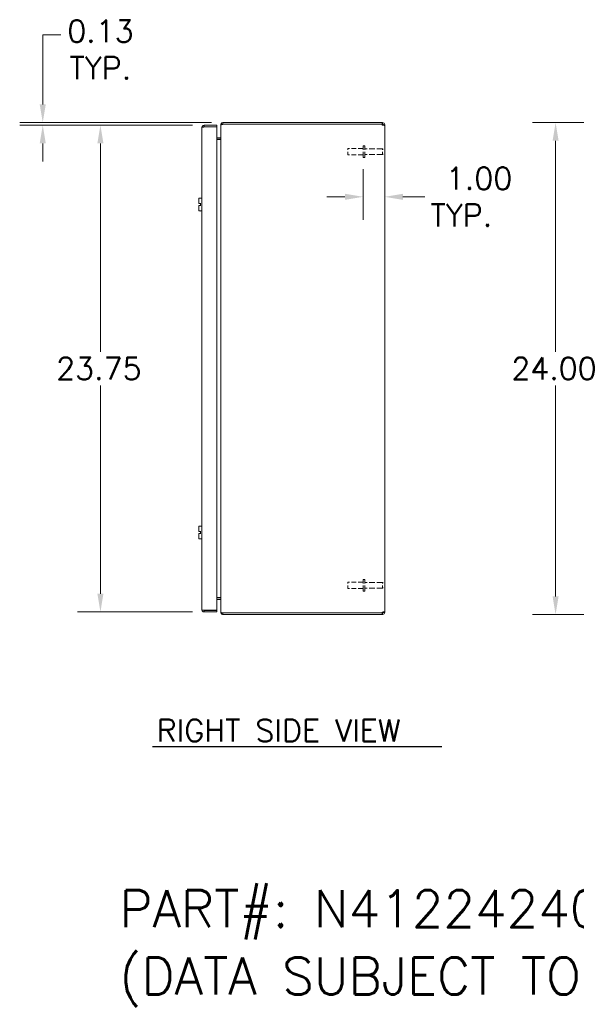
# Model space of a CAD drawing. Header units: inches. Extents: x 8 to 149, y 14 to 90.
# Tile 4 of 5: x 70 to 97, y 22 to 70. Entities that reach past the tile are written whole.
import ezdxf

# ---------------------------------------------------------------- set-up
doc = ezdxf.new("R2010")
doc.units = ezdxf.units.IN
doc.header["$LTSCALE"] = 9
doc.header["$MEASUREMENT"] = 0
doc.linetypes.add('DASHED', pattern=[0.2067, 0.1654, -0.0413])
for name, color, linetype, lineweight in [('Dimension (ANSI)', 7, 'Continuous', 13), ('Hidden (ANSI)', 7, 'DASHED', 15), ('Symbol (ANSI)', 7, 'Continuous', 18), ('Visible (ANSI)', 7, 'Continuous', 13)]:
    doc.layers.add(name, color=color, linetype=linetype, lineweight=lineweight)
doc.styles.add('Note Text (ANSI)', font='RomanS.shx')
doc.styles.add('Text Style165', font='RomanS.shx')
doc.dimstyles.new('Default (ANSI)', dxfattribs={"dimscale": 9, "dimtxt": 0.12, "dimasz": 0.098425, "dimexe": 0.125, "dimexo": 0.0625, "dimgap": 0.031496, "dimtad": 0, "dimtih": 1, "dimtoh": 1, "dimdec": 3, "dimrnd": 1e-08, "dimzin": 0, "dimdsep": 46, "dimtxsty": 'Note Text (ANSI)', "dimcen": 0.09, "dimdle": 0.393701, "dimclrd": 256, "dimclre": 256, "dimclrt": 256, "dimadec": 0, "dimazin": 1, "dimtfac": 1, "dimtofl": 0, "dimtmove": 0, "dimatfit": 3, "dimfxl": 1, "dimtolj": 1, "dimtzin": 4, "dimlwd": -1, "dimlwe": -1, "dimarcsym": 0})

# ---------------------------------------------------------------- blocks, each defined once
blk = doc.blocks.new('*D14')
at = {"layer": 'Defpoints', "color": 0, "transparency": 16777216}
for p in [(86.575, 63.297), (87.629, 61.379), (87.629, 57.637)]:
    blk.add_point(p, dxfattribs=at)
at = {"layer": 'Dimension (ANSI)', "transparency": 16777216}
for p, q in [((86.575, 62.735), (86.575, 60.254)), ((85.69, 61.379), (84.804, 61.379)), ((88.515, 61.379), (89.586, 61.379))]:
    blk.add_line(p, q, dxfattribs=at)
for points in [[(85.69, 61.527), (85.69, 61.231), (86.575, 61.379)], [(88.515, 61.527), (88.515, 61.231), (87.629, 61.379)]]:
    blk.add_solid(points, dxfattribs=at)
at = {"layer": 'Dimension (ANSI)', "transparency": 16777216, "insert": (89.87, 61.379), "char_height": 1.08, "attachment_point": 4, "style": 'Note Text (ANSI)'}
blk.add_mtext('\\A1; 1.00\\PTYP.', dxfattribs=at)
blk = doc.blocks.new('*D16')
at = {"layer": 'Defpoints', "color": 0, "transparency": 16777216}
for p in [(101.639, 64.999), (95.969, 40.999), (101.639, 40.999)]:
    blk.add_point(p, dxfattribs=at)
at = {"layer": 'Dimension (ANSI)', "transparency": 16777216}
for p, q in [((101.076, 64.999), (94.844, 64.999)), ((95.969, 64.113), (95.969, 53.822)), ((95.969, 41.885), (95.969, 52.175)), ((101.076, 40.999), (94.844, 40.999))]:
    blk.add_line(p, q, dxfattribs=at)
for points in [[(95.822, 64.113), (96.117, 64.113), (95.969, 64.999)], [(95.822, 41.885), (96.117, 41.885), (95.969, 40.999)]]:
    blk.add_solid(points, dxfattribs=at)
at = {"layer": 'Dimension (ANSI)', "transparency": 16777216, "insert": (93.809, 53.539), "char_height": 1.08, "attachment_point": 1, "style": 'Note Text (ANSI)'}
blk.add_mtext('\\A1;24.00', dxfattribs=at)
blk = doc.blocks.new('*D22')
at = {"layer": 'Defpoints', "color": 0, "transparency": 16777216}
for p in [(78.817, 64.874), (73.756, 41.124), (78.817, 41.124)]:
    blk.add_point(p, dxfattribs=at)
at = {"layer": 'Dimension (ANSI)', "transparency": 16777216}
for p, q in [((78.255, 64.874), (72.631, 64.874)), ((73.756, 63.988), (73.756, 53.822)), ((73.756, 42.01), (73.756, 52.175)), ((78.255, 41.124), (72.631, 41.124))]:
    blk.add_line(p, q, dxfattribs=at)
for points in [[(73.608, 63.988), (73.903, 63.988), (73.756, 64.874)], [(73.608, 42.01), (73.903, 42.01), (73.756, 41.124)]]:
    blk.add_solid(points, dxfattribs=at)
at = {"layer": 'Dimension (ANSI)', "transparency": 16777216, "insert": (71.596, 53.539), "char_height": 1.08, "attachment_point": 1, "style": 'Note Text (ANSI)'}
blk.add_mtext('\\A1;23.75', dxfattribs=at)
blk = doc.blocks.new('*D23')
at = {"layer": 'Defpoints', "color": 0, "transparency": 16777216}
for p in [(70.941, 64.999), (78.817, 64.874), (79.735, 64.999)]:
    blk.add_point(p, dxfattribs=at)
at = {"layer": 'Dimension (ANSI)', "transparency": 16777216}
for p, q in [((70.941, 65.885), (70.941, 69.283)), ((70.941, 69.283), (71.826, 69.283)), ((79.172, 64.999), (69.816, 64.999)), ((78.255, 64.874), (69.816, 64.874)), ((70.941, 63.988), (70.941, 63.102))]:
    blk.add_line(p, q, dxfattribs=at)
for points in [[(70.793, 65.885), (71.088, 65.885), (70.941, 64.999)], [(70.793, 63.988), (71.088, 63.988), (70.941, 64.874)]]:
    blk.add_solid(points, dxfattribs=at)
at = {"layer": 'Dimension (ANSI)', "transparency": 16777216, "insert": (73.756, 70.003), "char_height": 1.08, "attachment_point": 2, "style": 'Note Text (ANSI)'}
blk.add_mtext('\\A1;0.13{\\PTYP.}', dxfattribs=at)

msp = doc.modelspace()

# ---------------------------------------------------------------- linework, layer by layer
at = {"layer": 'Hidden (ANSI)', "ltscale": 0.09963}
for p, q in [((85.8254, 63.4288), (85.8254, 63.7288)), ((85.8254, 42.2688), (85.8254, 42.5688))]:
    msp.add_line(p, q, dxfattribs=at)
at = {"layer": 'Hidden (ANSI)', "ltscale": 0.158625}
for p, q in [((86.5754, 63.7288), (85.8254, 63.7288)), ((86.5754, 63.4288), (85.8254, 63.4288)), ((86.5754, 42.5688), (85.8254, 42.5688)), ((86.5754, 42.2688), (85.8254, 42.2688))]:
    msp.add_line(p, q, dxfattribs=at)
at = {"layer": 'Hidden (ANSI)', "ltscale": 0.187059}
for p, q in [((86.5754, 63.2973), (86.5754, 63.8603)), ((86.6604, 63.2973), (86.6604, 63.8603)), ((86.5754, 42.1373), (86.5754, 42.7003)), ((86.6604, 42.1373), (86.6604, 42.7003))]:
    msp.add_line(p, q, dxfattribs=at)
at = {"layer": 'Hidden (ANSI)', "ltscale": 0.017889}
for p, q in [((86.6604, 63.8603), (86.5754, 63.8603)), ((86.6604, 63.2973), (86.5754, 63.2973)), ((86.6604, 42.7003), (86.5754, 42.7003)), ((86.6604, 42.1373), (86.5754, 42.1373))]:
    msp.add_line(p, q, dxfattribs=at)
at = {"layer": 'Hidden (ANSI)', "ltscale": 0.181904}
for p, q in [((87.5204, 63.7163), (86.6604, 63.7163)), ((87.5204, 63.4413), (86.6604, 63.4413)), ((87.5204, 42.5563), (86.6604, 42.5563)), ((87.5204, 42.2813), (86.6604, 42.2813))]:
    msp.add_line(p, q, dxfattribs=at)
at = {"layer": 'Hidden (ANSI)', "ltscale": 0.091319}
for p, q in [((87.5204, 63.4413), (87.5204, 63.7163)), ((87.5204, 42.2813), (87.5204, 42.5563))]:
    msp.add_line(p, q, dxfattribs=at)
at = {"layer": 'Hidden (ANSI)', "ltscale": 0.010375}
for p, q in [((87.5554, 63.6813), (87.5204, 63.7163)), ((87.5554, 63.4763), (87.5204, 63.4413)), ((87.5554, 42.5213), (87.5204, 42.5563)), ((87.5554, 42.3163), (87.5204, 42.2813))]:
    msp.add_line(p, q, dxfattribs=at)
at = {"layer": 'Symbol (ANSI)', "lineweight": 30}
msp.add_line((76.3018, 34.5655), (90.4246, 34.5655), dxfattribs=at)
at = {"layer": 'Visible (ANSI)'}
for p, q in [((79.4419, 64.8738), (78.8171, 64.8738)), ((78.8171, 64.7998), (78.8171, 64.8738)), ((79.4419, 64.7998), (79.4419, 64.8738)), ((79.6294, 64.8936), (79.6294, 64.8825)), ((79.6362, 64.8936), (79.6294, 64.8936)), ((79.6294, 41.1151), (79.6294, 64.8825)), ((79.7346, 64.9988), (79.7346, 64.9248)), ((87.5019, 64.9988), (79.7346, 64.9988)), ((87.5019, 64.9248), (79.7346, 64.9248)), ((79.7346, 64.9188), (79.7346, 64.9138)), ((79.7346, 64.9188), (87.4996, 64.9188)), ((87.5019, 64.9988), (87.5241, 64.9988)), ((87.5019, 64.9248), (87.5019, 64.9988)), ((87.5241, 64.9248), (87.5019, 64.9248)), ((87.5241, 64.9485), (87.5241, 64.9988)), ((87.5241, 64.9248), (87.5241, 64.9485)), ((87.5554, 64.8936), (87.6294, 64.8936)), ((87.5554, 64.8816), (87.5554, 64.8936)), ((87.5554, 64.8816), (87.6294, 64.8816)), ((87.6294, 64.8936), (87.6294, 64.8816)), ((87.6294, 64.8816), (87.6294, 41.116)), ((78.7119, 41.2291), (78.7119, 64.7686)), ((78.8171, 64.7998), (79.4419, 64.7998)), ((78.8171, 64.7888), (79.4419, 64.7888)), ((79.4419, 64.7888), (79.4419, 41.2088)), ((79.5981, 64.2603), (79.4419, 64.2603)), ((79.4419, 64.1863), (79.5981, 64.1863)), ((79.5981, 64.1753), (79.4419, 64.1753)), ((78.5544, 61.3098), (78.5544, 61.0618)), ((78.6541, 61.3098), (78.5544, 61.3098)), ((78.6541, 61.046), (78.5701, 61.046)), ((78.6319, 61.046), (78.6319, 60.9516)), ((78.7119, 61.3098), (78.6884, 61.3098)), ((78.7119, 61.046), (78.6884, 61.046)), ((78.7106, 60.9516), (78.7106, 61.046)), ((78.5544, 60.9358), (78.5544, 60.6878)), ((78.6541, 60.6878), (78.5544, 60.6878)), ((78.6541, 60.9516), (78.5701, 60.9516)), ((78.7119, 60.9516), (78.6884, 60.9516)), ((78.7119, 60.6878), (78.6884, 60.6878)), ((78.5544, 45.3098), (78.5544, 45.0618)), ((78.6541, 45.3098), (78.5544, 45.3098)), ((78.7119, 45.3098), (78.6884, 45.3098)), ((78.5544, 44.9358), (78.5544, 44.6878)), ((78.6541, 44.6878), (78.5544, 44.6878)), ((78.6541, 45.046), (78.5701, 45.046)), ((78.6541, 44.9516), (78.5701, 44.9516)), ((78.6319, 45.046), (78.6319, 44.9516)), ((78.7119, 45.046), (78.6884, 45.046)), ((78.7119, 44.9516), (78.6884, 44.9516)), ((78.7119, 44.6878), (78.6884, 44.6878)), ((78.7106, 44.9516), (78.7106, 45.046)), ((79.5981, 41.8223), (79.4419, 41.8223)), ((79.5981, 41.8113), (79.4419, 41.8113)), ((79.5981, 41.7373), (79.4419, 41.7373)), ((79.4419, 41.2088), (78.8171, 41.2088)), ((78.8171, 41.1978), (79.4419, 41.1978)), ((78.8171, 41.1978), (78.8171, 41.1238)), ((78.8171, 41.1238), (79.4419, 41.1238)), ((79.4419, 41.1978), (79.4419, 41.1238)), ((79.6294, 41.1151), (79.6294, 41.1041)), ((79.6362, 41.1041), (79.6294, 41.1041)), ((79.7346, 41.0838), (79.7346, 41.0788)), ((87.4996, 41.0788), (79.7346, 41.0788)), ((79.7346, 41.0728), (79.7346, 40.9988)), ((87.5019, 41.0728), (79.7346, 41.0728)), ((79.7346, 40.9988), (87.5019, 40.9988)), ((87.5019, 40.9988), (87.5019, 41.0728)), ((87.5019, 41.0728), (87.5241, 41.0728)), ((87.5241, 40.9988), (87.5019, 40.9988)), ((87.5241, 41.0491), (87.5241, 41.0728)), ((87.5241, 40.9988), (87.5241, 41.0491)), ((87.5554, 41.116), (87.6294, 41.116)), ((87.5554, 41.1041), (87.5554, 41.116)), ((87.5554, 41.1041), (87.6294, 41.1041)), ((87.6294, 41.116), (87.6294, 41.1041))]:
    msp.add_line(p, q, dxfattribs=at)
for centre, radius, start, end in [((79.7346, 64.8936), 0.0312, 90, 141.76634), ((87.5672, 64.9367), 0.07, 194.80907, 231.9526), ((79.5981, 64.2916), 0.1052, 270, 277.93093), ((78.6713, 61.2744), 0.0394, 64.15807, 115.84193), ((78.6713, 60.7232), 0.0394, 244.15807, 295.84193), ((78.6713, 45.2744), 0.0394, 64.15807, 115.84193), ((78.6713, 44.7232), 0.0394, 244.15807, 295.84193), ((79.5981, 41.7061), 0.1052, 82.06907, 90), ((79.7346, 41.1041), 0.0312, 218.23366, 270), ((87.5672, 41.0609), 0.07, 128.0474, 165.19093)]:
    msp.add_arc(centre, radius, start, end, dxfattribs=at)
for points, knots in [([(78.8171, 64.8738), (78.7787, 64.8738), (78.7411, 64.8509), (78.7235, 64.8168), (78.7159, 64.8019), (78.7119, 64.7852), (78.7119, 64.7686)], [0, 0, 0, 0, 1.0950581, 1.0950581, 1.0950581, 1.5707963, 1.5707963, 1.5707963, 1.5707963]), ([(79.7346, 64.9988), (79.6977, 64.9988), (79.6616, 64.9778), (79.6433, 64.9459), (79.6342, 64.93), (79.6294, 64.9118), (79.6294, 64.8936)], [0, 0, 0, 0, 1.0506506, 1.0506506, 1.0506506, 1.5707963, 1.5707963, 1.5707963, 1.5707963]), ([(79.6294, 64.8825), (79.6294, 64.8934), (79.6503, 64.9042), (79.6823, 64.9096), (79.6981, 64.9123), (79.7164, 64.9138), (79.7346, 64.9138)], [-1.5707963, -1.5707963, -1.5707963, -1.5707963, -0.5201457, -0.5201457, -0.5201457, 0, 0, 0, 0]), ([(87.5241, 64.9988), (87.5461, 64.9988), (87.574, 64.9903), (87.5947, 64.9716), (87.6155, 64.9528), (87.6272, 64.9252), (87.629, 64.902), (87.6292, 64.8991), (87.6294, 64.8963), (87.6294, 64.8936)], [2.4775403, 2.4775403, 2.4775403, 2.4775403, 3.1026797, 3.1026797, 3.1026797, 3.7281676, 3.7281676, 3.7281676, 3.805645, 3.805645, 3.805645, 3.805645]), ([(87.5554, 64.8936), (87.5554, 64.9023), (87.5502, 64.914), (87.541, 64.9199), (87.5355, 64.9233), (87.5293, 64.9248), (87.5241, 64.9248)], [2.4775403, 2.4775403, 2.4775403, 2.4775403, 3.311462, 3.311462, 3.311462, 3.805645, 3.805645, 3.805645, 3.805645]), ([(87.6294, 64.8816), (87.6294, 64.8726), (87.6209, 64.8673), (87.6021, 64.8667), (87.5834, 64.8662), (87.5557, 64.8703), (87.5325, 64.8784), (87.5296, 64.8794), (87.5268, 64.8805), (87.5241, 64.8816)], [-2.2348487, -2.2348487, -2.2348487, -2.2348487, -1.6097093, -1.6097093, -1.6097093, -0.9842214, -0.9842214, -0.9842214, -0.9067439, -0.9067439, -0.9067439, -0.9067439]), ([(78.7119, 64.7686), (78.7119, 64.7732), (78.7348, 64.7779), (78.7689, 64.7826), (78.7837, 64.7847), (78.8004, 64.7867), (78.8171, 64.7888)], [0, 0, 0, 0, 1.0950581, 1.0950581, 1.0950581, 1.5707963, 1.5707963, 1.5707963, 1.5707963]), ([(78.7911, 64.7853), (78.7964, 64.7931), (78.8049, 64.7989), (78.8144, 64.7997), (78.8153, 64.7998), (78.8162, 64.7998), (78.8171, 64.7998)], [0.57367433, 0.57367433, 0.57367433, 0.57367433, 1.48347479, 1.48347479, 1.48347479, 1.57079633, 1.57079633, 1.57079633, 1.57079633]), ([(79.5981, 64.2603), (79.6099, 64.2603), (79.6213, 64.2676), (79.6264, 64.2782), (79.6283, 64.2823), (79.6294, 64.2869), (79.6294, 64.2916)], [-3.1415927, -3.1415927, -3.1415927, -3.1415927, -2.0128023, -2.0128023, -2.0128023, -1.5707963, -1.5707963, -1.5707963, -1.5707963]), ([(79.5981, 64.1753), (79.6099, 64.1753), (79.6213, 64.1997), (79.6264, 64.2355), (79.6283, 64.2495), (79.6294, 64.265), (79.6294, 64.2805)], [-3.1415927, -3.1415927, -3.1415927, -3.1415927, -2.0128023, -2.0128023, -2.0128023, -1.5707963, -1.5707963, -1.5707963, -1.5707963]), ([(78.5544, 61.0618), (78.5544, 61.0598), (78.5548, 61.0577), (78.5564, 61.0538), (78.5576, 61.052), (78.5604, 61.0492), (78.5622, 61.048), (78.566, 61.0464), (78.5682, 61.046), (78.5701, 61.046)], [0.061064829, 0.061064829, 0.061064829, 0.061064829, 0.076407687, 0.076407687, 0.091750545, 0.091750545, 0.106798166, 0.106798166, 0.121845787, 0.121845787, 0.121845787, 0.121845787]), ([(78.5701, 60.9516), (78.5682, 60.9516), (78.566, 60.9512), (78.5622, 60.9496), (78.5604, 60.9484), (78.5576, 60.9456), (78.5564, 60.9438), (78.5548, 60.9399), (78.5544, 60.9378), (78.5544, 60.9358)], [0.121845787, 0.121845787, 0.121845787, 0.121845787, 0.136893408, 0.136893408, 0.151941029, 0.151941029, 0.167283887, 0.167283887, 0.182626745, 0.182626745, 0.182626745, 0.182626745]), ([(78.5544, 45.0618), (78.5544, 45.0598), (78.5548, 45.0577), (78.5564, 45.0538), (78.5576, 45.052), (78.5604, 45.0492), (78.5622, 45.048), (78.566, 45.0464), (78.5682, 45.046), (78.5701, 45.046)], [0.061064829, 0.061064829, 0.061064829, 0.061064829, 0.076407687, 0.076407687, 0.091750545, 0.091750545, 0.106798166, 0.106798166, 0.121845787, 0.121845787, 0.121845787, 0.121845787]), ([(78.5701, 44.9516), (78.5682, 44.9516), (78.566, 44.9512), (78.5622, 44.9496), (78.5604, 44.9484), (78.5576, 44.9456), (78.5564, 44.9438), (78.5548, 44.9399), (78.5544, 44.9378), (78.5544, 44.9358)], [0.121845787, 0.121845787, 0.121845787, 0.121845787, 0.136893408, 0.136893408, 0.151941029, 0.151941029, 0.167283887, 0.167283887, 0.182626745, 0.182626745, 0.182626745, 0.182626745]), ([(79.5981, 41.8223), (79.6099, 41.8223), (79.6213, 41.7979), (79.6264, 41.7621), (79.6283, 41.7481), (79.6294, 41.7326), (79.6294, 41.7171)], [-3.1415927, -3.1415927, -3.1415927, -3.1415927, -2.0128023, -2.0128023, -2.0128023, -1.5707963, -1.5707963, -1.5707963, -1.5707963]), ([(79.5981, 41.7373), (79.6099, 41.7373), (79.6213, 41.73), (79.6264, 41.7194), (79.6283, 41.7153), (79.6294, 41.7107), (79.6294, 41.7061)], [-3.1415927, -3.1415927, -3.1415927, -3.1415927, -2.0128023, -2.0128023, -2.0128023, -1.5707963, -1.5707963, -1.5707963, -1.5707963]), ([(78.7119, 41.2291), (78.7119, 41.1906), (78.7348, 41.1531), (78.7689, 41.1355), (78.7837, 41.1278), (78.8004, 41.1238), (78.8171, 41.1238)], [0, 0, 0, 0, 1.0950581, 1.0950581, 1.0950581, 1.5707963, 1.5707963, 1.5707963, 1.5707963]), ([(78.8171, 41.2088), (78.7787, 41.2135), (78.7411, 41.2182), (78.7235, 41.2229), (78.7159, 41.225), (78.7119, 41.227), (78.7119, 41.2291)], [0, 0, 0, 0, 1.0950581, 1.0950581, 1.0950581, 1.5707963, 1.5707963, 1.5707963, 1.5707963]), ([(78.7911, 41.2123), (78.7964, 41.2045), (78.8049, 41.1987), (78.8144, 41.1979), (78.8153, 41.1978), (78.8162, 41.1978), (78.8171, 41.1978)], [0.57367433, 0.57367433, 0.57367433, 0.57367433, 1.48347479, 1.48347479, 1.48347479, 1.57079633, 1.57079633, 1.57079633, 1.57079633]), ([(79.7346, 41.0838), (79.6977, 41.0838), (79.6616, 41.0901), (79.6433, 41.0996), (79.6342, 41.1043), (79.6294, 41.1097), (79.6294, 41.1151)], [0, 0, 0, 0, 1.0506506, 1.0506506, 1.0506506, 1.5707963, 1.5707963, 1.5707963, 1.5707963]), ([(79.6294, 41.1041), (79.6294, 41.0672), (79.6503, 41.031), (79.6823, 41.0127), (79.6981, 41.0037), (79.7164, 40.9988), (79.7346, 40.9988)], [-1.5707963, -1.5707963, -1.5707963, -1.5707963, -0.5201457, -0.5201457, -0.5201457, 0, 0, 0, 0]), ([(87.5241, 41.116), (87.5461, 41.125), (87.574, 41.1303), (87.5947, 41.1309), (87.6155, 41.1314), (87.6272, 41.1273), (87.629, 41.1192), (87.6292, 41.1182), (87.6294, 41.1171), (87.6294, 41.116)], [0.9067439, 0.9067439, 0.9067439, 0.9067439, 1.5318833, 1.5318833, 1.5318833, 2.1573712, 2.1573712, 2.1573712, 2.2348487, 2.2348487, 2.2348487, 2.2348487]), ([(87.5241, 41.0728), (87.5328, 41.0728), (87.5445, 41.078), (87.5504, 41.0872), (87.5539, 41.0926), (87.5554, 41.0989), (87.5554, 41.1041)], [2.4775403, 2.4775403, 2.4775403, 2.4775403, 3.311462, 3.311462, 3.311462, 3.805645, 3.805645, 3.805645, 3.805645]), ([(87.6294, 41.1041), (87.6294, 41.082), (87.6209, 41.0541), (87.6021, 41.0334), (87.5834, 41.0127), (87.5557, 41.001), (87.5325, 40.9991), (87.5296, 40.9989), (87.5268, 40.9988), (87.5241, 40.9988)], [2.4775403, 2.4775403, 2.4775403, 2.4775403, 3.1026797, 3.1026797, 3.1026797, 3.7281676, 3.7281676, 3.7281676, 3.805645, 3.805645, 3.805645, 3.805645])]:
    msp.add_open_spline(points, degree=3, knots=knots, dxfattribs=at)
for points in [[(87.554, 64.8722), (87.5549, 64.8746), (87.5554, 64.8778), (87.5554, 64.8816)], [(87.5554, 41.116), (87.5554, 41.1198), (87.5548, 41.1229), (87.5538, 41.1253)]]:
    msp.add_open_spline(points, degree=3, dxfattribs=at)

# ---------------------------------------------------------------- texts
at = {"layer": 'Symbol (ANSI)', "insert": (76.5083, 34.7981), "char_height": 1.08, "attachment_point": 7, "style": 'Text Style165'}
msp.add_mtext('RIGHT SIDE VIEW', dxfattribs=at)
at = {"layer": 'Symbol (ANSI)', "insert": (74.6791, 27.5423), "char_height": 1.8, "width": 66.450484, "attachment_point": 1, "line_spacing_factor": 1.093904, "style": 'Note Text (ANSI)'}
msp.add_mtext('{\\fRomanS|b0|i0;\\H1.8000;PART#: N412242408CLG\\P(DATA SUBJECT TO CHANGE WITHOUT NOTICE)\\P }', dxfattribs=at)

# ---------------------------------------------------------------- dimensions: what is measured, and where the dimension line sits
at = {"layer": 'Dimension (ANSI)'}
for base, p1, p2, angle, text, override, picture, middle in [((70.9405697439, 64.9988009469), (78.817107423, 64.8738009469), (79.734603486, 64.9988009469), 90, '<>{\\PTYP.}', {"dimdec": 2, "dimtp": 0, "dimtm": 0, "dimtdec": 2, "dimatfit": 1, "dimtvp": -0.25}, '*D23', (73.7555754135, 69.2826523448)), ((87.6294, 61.3789), (86.5754, 63.2973), (87.6294, 57.6373), 180, ' 1.00\\PTYP.', {"dimtih": 0, "dimtoh": 0, "dimdec": 3, "dimse2": 1, "dimtp": 0, "dimtm": 0, "dimtdec": 2, "dimatfit": 1}, '*D14', (92.1326, 61.3789))]:
    dim = msp.add_linear_dim(base=base, p1=p1, p2=p2, angle=angle, text=text, dimstyle='Default (ANSI)', override=override, dxfattribs=at)
    dim.commit()
    dim.dimension.update_dxf_attribs({"geometry": picture, "text_midpoint": middle, "dimtype": 160})
for base, p1, p2, picture, middle in [((73.7556, 41.1238), (78.8171, 64.8738), (78.8171, 41.1238), '*D22', (73.7556, 52.9988)), ((95.9692, 40.9988), (101.6385, 64.9988), (101.6385, 40.9988), '*D16', (95.9692, 52.9988))]:
    dim = msp.add_linear_dim(base=base, p1=p1, p2=p2, angle=90, dimstyle='Default (ANSI)', override={"dimdec": 2, "dimtp": 0, "dimtm": 0, "dimtdec": 2, "dimatfit": 1}, dxfattribs=at)
    dim.commit()
    dim.dimension.update_dxf_attribs({"geometry": picture, "text_midpoint": middle, "dimtype": 160})

doc.saveas('drawing.dxf')
